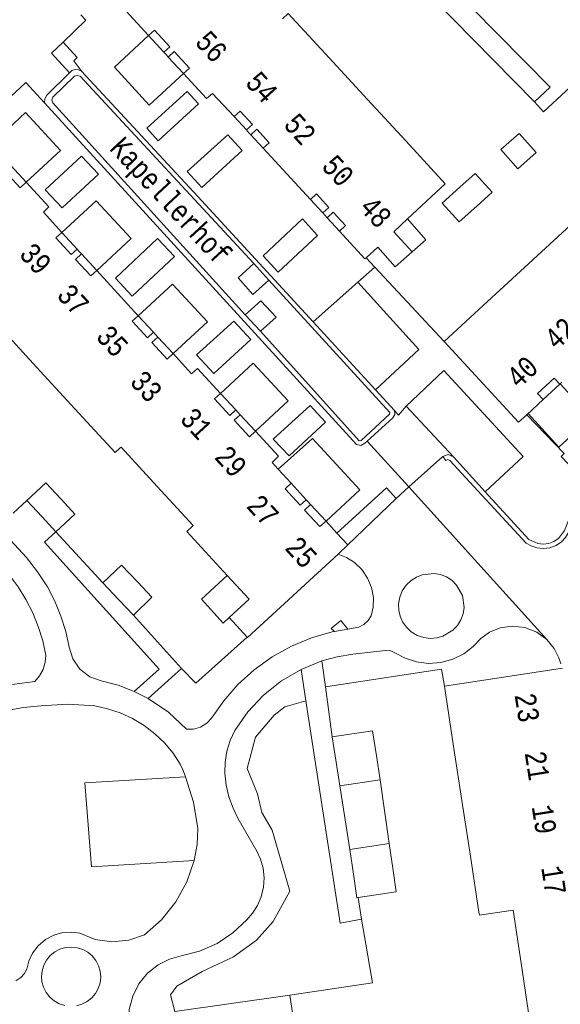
# Model space of a CAD drawing. Header units: metres. Extents: x 196790 to 198335, y 354523 to 356036.
# Tile 45 of 108: x 197485 to 197531, y 354867 to 354951. Entities that reach past the tile are written whole.
import ezdxf

# ---------------------------------------------------------------- set-up
doc = ezdxf.new("R2010")
doc.units = ezdxf.units.M
doc.linetypes.add('DGN Style 2', pattern=[186.027128, 111.616277, -74.410851])
doc.linetypes.add('DGN Style 3', pattern=[260.437979, 186.027128, -74.410851])
for name, color, linetype, lineweight in [('afdak', 252, 'DGN Style 2', 18), ('bij- of bedrijfsgebouw', 252, 'Continuous', 18), ('carport', 252, 'Continuous', 18), ('functiescheiding', 252, 'Continuous', 18), ('hoofdgebouw', 252, 'Continuous', 18), ('hoofdgebouw maaiveld', 252, 'Continuous', 18), ('huisnummer BAG', 252, 'Continuous', 18), ('kant asfaltverharding', 252, 'Continuous', 18), ('kant keiverharding', 252, 'Continuous', 18), ('kant klinkerverharding', 252, 'Continuous', 18), ('kant tegelverharding', 252, 'Continuous', 18), ('molgoot', 252, 'DGN Style 3', 18), ('overbouw', 252, 'Continuous', 18), ('overige afscheidingen', 252, 'Continuous', 18), ('straatnaam', 252, 'Continuous', 18), ('vlakafsluiter grijs', 252, 'DGN Style 2', 18), ('vlakafsluiter groen', 252, 'DGN Style 2', 18)]:
    doc.layers.add(name, color=color, linetype=linetype, lineweight=lineweight)
doc.styles.add('Style-Courier New', font='cour.ttf')

msp = doc.modelspace()

# ---------------------------------------------------------------- linework, layer by layer
at = {"layer": 'afdak'}
for p, q in [((197512.152, 354885.322), (197512.997, 354879.878)), ((197515.607, 354885.855), (197516.37, 354880.384))]:
    msp.add_line(p, q, dxfattribs=at)
at = {"layer": 'afdak', "flags": 128}
for points in [[(197518.358, 354931.132), (197519.521, 354932.149), (197517.955, 354933.94)], [(197502.659, 354899.762), (197502.129, 354899.275), (197500.284, 354901.344), (197502.485, 354903.368)]]:
    msp.add_lwpolyline(points, dxfattribs=at)
at = {"layer": 'bij- of bedrijfsgebouw'}
for p, q in [((197518.358, 354931.132), (197516.772, 354932.837)), ((197486.607, 354908.389), (197485.299, 354909.805)), ((197487.794, 354907.105), (197486.607, 354908.389)), ((197493.199, 354901.283), (197491.83, 354902.724)), ((197494.438, 354899.979), (197493.199, 354901.283)), ((197511.836, 354887.369), (197511.504, 354889.52)), ((197512.152, 354885.322), (197511.836, 354887.369)), ((197513.317, 354877.744), (197512.997, 354879.878))]:
    msp.add_line(p, q, dxfattribs=at)
at = {"layer": 'bij- of bedrijfsgebouw', "flags": 128}
for points in [[(197525.961, 354939.884), (197527.53, 354941.273), (197528.99, 354939.623), (197527.422, 354938.234), (197525.961, 354939.884)], [(197522.434, 354936.656), (197523.744, 354937.845), (197525.21, 354936.231), (197523.899, 354935.041)], [(197523.899, 354935.041), (197522.399, 354933.68), (197520.933, 354935.294), (197522.434, 354936.656)], [(197515.404, 354931.533), (197516.883, 354929.842), (197518.358, 354931.132)], [(197488.235, 354909.906), (197486.933, 354911.315), (197485.299, 354909.805)], [(197487.794, 354907.105), (197489.428, 354908.615), (197488.235, 354909.906)], [(197494.809, 354902.784), (197493.425, 354904.24), (197491.83, 354902.724)], [(197494.438, 354899.979), (197496.034, 354901.495), (197494.809, 354902.784)], [(197511.504, 354889.52), (197514.959, 354890.054), (197515.291, 354887.902)], [(197512.152, 354885.322), (197515.607, 354885.855), (197515.291, 354887.902)], [(197512.997, 354879.878), (197516.37, 354880.384), (197516.688, 354878.265)], [(197513.727, 354875.757), (197513.617, 354875.74), (197513.317, 354877.744)], [(197516.688, 354878.265), (197516.991, 354876.246), (197513.727, 354875.757)]]:
    msp.add_lwpolyline(points, dxfattribs=at)
at = {"layer": 'carport', "flags": 128}
for points in [[(197495.745, 354949.66), (197492.825, 354946.968), (197495.798, 354943.704), (197498.733, 354946.403)], [(197482.24, 354940.337), (197485.198, 354943.055), (197488.191, 354939.821), (197485.238, 354937.088)], [(197488.305, 354932.783), (197491.254, 354935.493), (197494.247, 354932.26), (197491.295, 354929.528)], [(197494.857, 354925.646), (197497.807, 354928.356), (197500.799, 354925.123), (197497.847, 354922.391)], [(197501.92, 354918.986), (197504.724, 354921.582), (197507.73, 354918.334), (197504.91, 354915.731)], [(197528.29, 354917.257), (197530.948, 354914.376), (197533.713, 354916.927), (197531.055, 354919.808)], [(197510.964, 354908.022), (197513.876, 354910.704), (197509.8, 354915.117), (197506.87, 354912.475)]]:
    msp.add_lwpolyline(points, dxfattribs=at)
at = {"layer": 'functiescheiding', "flags": 128}
for points in [[(197506.048, 354928.7), (197504.698, 354927.463), (197503.423, 354928.892), (197504.762, 354930.112)], [(197504.035, 354925.716), (197505.372, 354926.917), (197506.675, 354925.513), (197505.346, 354924.307)]]:
    msp.add_lwpolyline(points, dxfattribs=at)
at = {"layer": 'hoofdgebouw'}
for p, q in [((197497.05, 354948.238), (197497.243, 354948.027)), ((197497.243, 354948.027), (197497.429, 354947.825)), ((197511.243, 354947.745), (197514.524, 354944.183)), ((197501.232, 354944.704), (197503.077, 354942.715)), ((197514.524, 354944.183), (197517.798, 354940.628)), ((197504.133, 354941.567), (197504.323, 354941.359)), ((197504.323, 354941.359), (197504.511, 354941.154)), ((197505.567, 354940.006), (197507.604, 354937.798)), ((197507.604, 354937.798), (197509.634, 354935.608)), ((197486.715, 354934.514), (197488.305, 354932.783)), ((197510.69, 354934.46), (197510.884, 354934.248)), ((197511.068, 354934.047), (197510.884, 354934.248)), ((197516.772, 354932.837), (197517.955, 354933.94)), ((197528.368, 354930.117), (197531.938, 354933.405)), ((197514.398, 354930.616), (197515.404, 354931.533)), ((197489.61, 354931.362), (197489.801, 354931.154)), ((197489.801, 354931.154), (197489.989, 354930.95)), ((197524.825, 354926.855), (197528.368, 354930.117)), ((197491.295, 354929.528), (197493.076, 354927.587)), ((197494.857, 354925.646), (197493.076, 354927.587)), ((197521.094, 354923.419), (197524.825, 354926.855)), ((197486.14, 354921.217), (197482.863, 354924.782)), ((197496.163, 354924.225), (197496.35, 354924.02)), ((197496.35, 354924.02), (197496.541, 354923.812)), ((197499.43, 354920.668), (197497.847, 354922.391)), ((197489.417, 354917.653), (197486.14, 354921.217)), ((197529.592, 354918.458), (197528.177, 354917.153)), ((197503.226, 354917.565), (197503.411, 354917.364)), ((197503.605, 354917.152), (197503.411, 354917.364)), ((197509.267, 354909.863), (197509.395, 354909.723)), ((197509.395, 354909.723), (197509.646, 354909.45)), ((197511.903, 354907.006), (197510.964, 354908.022)), ((197512.826, 354906.008), (197511.903, 354907.006)), ((197504.206, 354898.084), (197502.659, 354899.762)), ((197522.612, 354884.072), (197521.87, 354888.918)), ((197523.343, 354879.292), (197522.612, 354884.072)), ((197524.076, 354874.498), (197523.343, 354879.292)), ((197527.014, 354874.675), (197527.691, 354870.126)), ((197527.691, 354870.126), (197528.412, 354865.291)), ((197508.621, 354862.499), (197507.86, 354867.384))]:
    msp.add_line(p, q, dxfattribs=at)
at = {"layer": 'hoofdgebouw', "flags": 128}
for points in [[(197494.253, 354952.259), (197493.779, 354951.79), (197495.745, 354949.66)], [(197507.219, 354951.091), (197507.728, 354951.562), (197511.243, 354947.745)], [(197498.733, 354946.403), (197500.703, 354944.261), (197501.232, 354944.704)], [(197517.955, 354933.94), (197521.183, 354936.953), (197517.798, 354940.628)], [(197485.238, 354937.088), (197487.181, 354934.981), (197486.715, 354934.514)], [(197512.124, 354932.898), (197514.307, 354930.533), (197514.398, 354930.616)], [(197528.177, 354917.153), (197527.476, 354916.505), (197521.094, 354923.419)], [(197499.43, 354920.668), (197499.949, 354921.127), (197501.92, 354918.986)], [(197531.204, 354919.947), (197531.055, 354919.808), (197531.01, 354919.767)], [(197493.287, 354914.292), (197492.864, 354913.903), (197489.417, 354917.653)], [(197504.91, 354915.731), (197506.882, 354913.597), (197506.334, 354913.068)], [(197496.489, 354910.992), (197493.379, 354914.376), (197493.287, 354914.292)], [(197507.963, 354911.286), (197506.87, 354912.475), (197506.334, 354913.068)], [(197499.515, 354907.605), (197499.562, 354907.649), (197496.489, 354910.992)], [(197502.485, 354903.368), (197499.013, 354907.144), (197499.515, 354907.605)], [(197511.993, 354905.206), (197512.843, 354905.989), (197512.826, 354906.008)], [(197504.206, 354898.084), (197504.234, 354898.054), (197511.993, 354905.206)], [(197502.659, 354899.762), (197504.361, 354901.327), (197502.485, 354903.368)], [(197531.252, 354895.414), (197521.114, 354893.863), (197521.87, 354888.918)], [(197524.076, 354874.498), (197524.116, 354874.238), (197527.014, 354874.675)], [(197507.86, 354867.384), (197507.859, 354867.388), (197497.998, 354865.98), (197498.047, 354865.664)]]:
    msp.add_lwpolyline(points, dxfattribs=at)
at = {"layer": 'hoofdgebouw maaiveld', "flags": 128}
for points in [[(197497.05, 354948.238), (197497.565, 354948.712), (197496.26, 354950.135), (197495.745, 354949.66)], [(197498.733, 354946.403), (197499.248, 354946.878), (197497.943, 354948.3), (197497.429, 354947.825)], [(197504.133, 354941.567), (197504.648, 354942.041), (197503.592, 354943.189), (197503.077, 354942.715)], [(197505.567, 354940.006), (197506.082, 354940.48), (197505.026, 354941.628), (197504.511, 354941.154)], [(197483.933, 354938.511), (197483.419, 354938.036), (197484.725, 354936.615), (197485.238, 354937.088)], [(197510.69, 354934.46), (197511.205, 354934.934), (197510.149, 354936.082), (197509.634, 354935.608)], [(197512.124, 354932.898), (197512.64, 354933.372), (197511.583, 354934.521), (197511.068, 354934.047)], [(197488.305, 354932.783), (197487.791, 354932.309), (197489.096, 354930.887), (197489.61, 354931.362)], [(197489.989, 354930.95), (197489.475, 354930.475), (197490.78, 354929.053), (197491.295, 354929.528)], [(197494.857, 354925.646), (197494.343, 354925.172), (197495.648, 354923.75), (197496.163, 354924.225)], [(197496.541, 354923.812), (197496.027, 354923.338), (197497.333, 354921.916), (197497.847, 354922.391)], [(197531.01, 354919.767), (197530.536, 354920.282), (197529.117, 354918.973), (197529.592, 354918.458)], [(197501.92, 354918.986), (197501.406, 354918.511), (197502.711, 354917.09), (197503.226, 354917.565)], [(197503.605, 354917.152), (197503.09, 354916.678), (197504.396, 354915.256), (197504.91, 354915.731)], [(197507.963, 354911.286), (197507.447, 354910.809), (197508.752, 354909.388), (197509.267, 354909.863)], [(197509.646, 354909.45), (197509.131, 354908.976), (197510.437, 354907.554), (197510.964, 354908.022)]]:
    msp.add_lwpolyline(points, dxfattribs=at)
at = {"layer": 'kant asfaltverharding', "flags": 128}
for points in [[(197521.214, 354954.347), (197530.202, 354945.245), (197528.838, 354943.981)], [(197547.586, 354928.43), (197531.94, 354945.272), (197529.607, 354943.12), (197528.838, 354943.981)]]:
    msp.add_lwpolyline(points, dxfattribs=at)
at = {"layer": 'kant keiverharding'}
for p, q in [((197511.681, 354898.568), (197512.825, 354898.763)), ((197512.825, 354898.763), (197513.297, 354898.844)), ((197508.825, 354895.32), (197510.596, 354896.037))]:
    msp.add_line(p, q, dxfattribs=at)
at = {"layer": 'kant keiverharding', "flags": 128}
for points in [[(197487.073, 354902.398), (197486.218, 354903.693), (197485.264, 354904.917), (197483.551, 354906.78)], [(197482.048, 354905.263), (197482.953, 354904.391), (197483.792, 354903.436), (197484.552, 354902.408), (197485.226, 354901.315), (197485.805, 354900.169), (197486.284, 354898.982), (197486.659, 354897.769), (197486.929, 354896.541), (197486.88, 354895.922), (197486.699, 354895.314), (197486.394, 354894.757), (197485.99, 354894.286)], [(197511.993, 354905.206), (197512.718, 354904.921), (197513.417, 354904.477), (197514.039, 354903.879), (197514.535, 354903.15), (197514.869, 354902.334), (197515.025, 354901.486), (197515.009, 354900.659), (197514.847, 354899.896), (197514.581, 354899.497), (197514.21, 354899.167), (197513.767, 354898.944), (197513.297, 354898.844)], [(197519.216, 354903.418), (197518.729, 354903.232), (197518.26, 354902.938), (197517.841, 354902.538), (197517.509, 354902.048), (197517.289, 354901.499), (197517.19, 354900.928), (197517.209, 354900.375), (197517.327, 354899.867), (197517.537, 354899.391), (197517.855, 354898.937), (197518.276, 354898.54), (197518.783, 354898.233), (197519.343, 354898.041), (197519.917, 354897.972), (197520.469, 354898.019), (197520.97, 354898.163), (197521.855, 354898.681), (197522.233, 354899.082), (197522.529, 354899.56), (197522.723, 354900.088), (197522.805, 354900.633), (197522.666, 354901.649), (197522.167, 354902.545), (197521.774, 354902.932), (197521.302, 354903.238), (197520.778, 354903.442), (197520.235, 354903.536), (197519.216, 354903.418)], [(197487.073, 354902.398), (197487.702, 354901.167), (197488.227, 354899.883), (197488.642, 354898.559), (197488.942, 354897.209), (197489.235, 354896.22), (197489.849, 354895.327), (197490.714, 354894.673), (197491.688, 354894.335), (197493.127, 354893.957), (197494.517, 354893.424)], [(197529.901, 354897.875), (197529.048, 354898.502), (197528.029, 354898.905), (197526.941, 354899.029), (197525.892, 354898.877), (197524.974, 354898.499), (197524.233, 354897.973), (197523.59, 354897.267), (197522.788, 354896.656), (197521.853, 354896.19), (197520.826, 354895.907), (197519.763, 354895.83), (197518.726, 354895.957), (197517.767, 354896.264), (197516.924, 354896.715), (197516.522, 354896.906), (197516.078, 354896.937), (197513.261, 354896.616), (197511.914, 354896.393), (197510.596, 354896.037)], [(197495.713, 354892.818), (197497.456, 354891.637), (197498.997, 354890.202), (197499.601, 354890.192), (197500.209, 354890.358), (197500.743, 354890.691), (197501.146, 354891.142), (197502.188, 354892.632), (197503.411, 354894.024), (197504.802, 354895.285), (197506.338, 354896.387), (197507.989, 354897.306), (197509.724, 354898.025), (197511.505, 354898.538), (197511.681, 354898.568)], [(197531.113, 354895.806), (197530.94, 354896.296), (197530.534, 354897.109), (197529.901, 354897.875)], [(197504.159, 354873.828), (197504.665, 354874.399), (197505.09, 354875.069), (197505.408, 354875.822), (197505.597, 354876.628), (197505.647, 354877.455), (197505.558, 354878.267), (197505.343, 354879.031), (197505.022, 354879.723), (197503.439, 354882.515), (197502.987, 354883.428), (197502.64, 354884.393), (197502.405, 354885.391), (197502.285, 354886.403), (197502.314, 354887.352), (197502.467, 354888.297), (197502.741, 354889.215), (197503.128, 354890.082), (197504.246, 354891.68), (197505.596, 354893.115), (197507.139, 354894.34), (197508.825, 354895.32)], [(197486.495, 354892.19), (197488.815, 354892.342), (197491.134, 354892.18), (197492.228, 354891.946), (197493.31, 354891.588), (197494.358, 354891.107), (197495.353, 354890.509), (197496.275, 354889.804), (197497.107, 354889.006), (197497.838, 354888.131), (197498.458, 354887.2), (197498.7, 354886.66), (197498.923, 354886.111)], [(197499.978, 354881.675), (197499.601, 354883.929), (197498.923, 354886.111)]]:
    msp.add_lwpolyline(points, dxfattribs=at)
at = {"layer": 'kant klinkerverharding'}
for p, q in [((197514.398, 354930.616), (197515.142, 354929.808)), ((197515.142, 354929.808), (197513.705, 354928.531)), ((197515.198, 354919.288), (197509.851, 354925.106)), ((197516.83, 354917.512), (197515.198, 354919.288)), ((197517.843, 354917.875), (197521.905, 354913.532)), ((197528.177, 354917.153), (197531.398, 354913.83)), ((197518.079, 354910.968), (197520.981, 354913.569)), ((197524.624, 354910.548), (197521.905, 354913.532)), ((197518.079, 354910.968), (197516.975, 354909.981)), ((197485.299, 354909.805), (197484.133, 354908.699)), ((197516.975, 354909.981), (197512.826, 354906.008)), ((197491.83, 354902.724), (197487.794, 354907.105)), ((197498.577, 354895.398), (197494.438, 354899.979)), ((197495.713, 354892.818), (197498.577, 354895.398))]:
    msp.add_line(p, q, dxfattribs=at)
at = {"layer": 'kant klinkerverharding', "flags": 128}
for points in [[(197489.998, 354946.619), (197489.744, 354946.733), (197489.446, 354946.75), (197489.163, 354946.657), (197488.947, 354946.482)], [(197509.851, 354925.106), (197499.954, 354935.877), (197489.998, 354946.619)], [(197495.593, 354941.71), (197499.05, 354944.866), (197500.017, 354943.807), (197496.56, 354940.651), (197495.593, 354941.71)], [(197486.82, 354943.882), (197513.569, 354914.607), (197513.959, 354914.503), (197514.307, 354914.707), (197514.506, 354914.889)], [(197499.057, 354938.002), (197502.527, 354941.163), (197503.77, 354939.799), (197500.3, 354936.637), (197499.057, 354938.002)], [(197489.988, 354939.337), (197491.441, 354937.77), (197488.323, 354934.88), (197486.87, 354936.447), (197489.988, 354939.337)], [(197505.582, 354930.764), (197508.96, 354933.944), (197510.237, 354932.532), (197506.851, 354929.364), (197505.582, 354930.764)], [(197492.892, 354928.863), (197494.331, 354927.326), (197497.96, 354930.722), (197496.521, 354932.26), (197492.892, 354928.863)], [(197513.705, 354928.531), (197518.914, 354922.742), (197515.198, 354919.288)], [(197499.855, 354922.291), (197503.066, 354925.183), (197504.521, 354923.606), (197501.345, 354920.69), (197499.855, 354922.291)], [(197524.624, 354910.548), (197527.877, 354913.566), (197521.066, 354920.943), (197517.843, 354917.875)], [(197506.444, 354915.045), (197509.601, 354917.944), (197510.916, 354916.506), (197507.792, 354913.627), (197506.444, 354915.045)], [(197514.506, 354914.889), (197516.706, 354916.899), (197516.868, 354917.185), (197516.83, 354917.512)], [(197524.624, 354910.548), (197528.359, 354906.448), (197529.133, 354906.098), (197529.596, 354906.05), (197530.071, 354906.111), (197530.519, 354906.28), (197530.905, 354906.541), (197531.423, 354907.214), (197533.069, 354911.406), (197533.032, 354911.606), (197531.129, 354913.569), (197531.398, 354913.83)], [(197521.905, 354913.532), (197521.45, 354913.735), (197520.981, 354913.569)], [(197511.903, 354907.006), (197516.149, 354910.893), (197516.975, 354909.981)], [(197487.794, 354907.105), (197486.828, 354906.217), (197496.651, 354895.323), (197494.517, 354893.424)], [(197485.99, 354894.286), (197484.248, 354894.051), (197482.51, 354893.621), (197480.809, 354892.996), (197479.178, 354892.181), (197477.647, 354891.189), (197476.245, 354890.042), (197474.992, 354888.763), (197473.905, 354887.381), (197473.332, 354885.941), (197472.531, 354884.592), (197471.528, 354883.386), (197470.364, 354882.363), (197466.893, 354882.418), (197464.594, 354882.151)], [(197483.488, 354891.75), (197484.994, 354892.056), (197486.495, 354892.19)], [(197499.978, 354881.675), (197499.903, 354880.299), (197499.658, 354878.942)], [(197499.658, 354878.942), (197499.034, 354877.104), (197498.085, 354875.376), (197496.846, 354873.842), (197495.382, 354872.568), (197494.047, 354872.097), (197492.596, 354871.953), (197491.153, 354872.163), (197489.841, 354872.695), (197489.137, 354872.792), (197488.379, 354872.745), (197487.614, 354872.533), (197486.896, 354872.152), (197486.277, 354871.624), (197485.798, 354870.991), (197485.476, 354870.304), (197485.306, 354869.614), (197485.099, 354869.24), (197484.778, 354868.892), (197484.348, 354868.62)], [(197504.159, 354873.828), (197502.983, 354872.719), (197501.618, 354871.811), (197500.118, 354871.148), (197498.551, 354870.753), (197497.551, 354870.478), (197496.563, 354869.982), (197495.658, 354869.261), (197494.911, 354868.343), (197494.379, 354867.286), (197494.091, 354866.166), (197494.042, 354865.061), (197494.2, 354864.036)], [(197486.598, 354868.538), (197486.562, 354868.967), (197486.611, 354869.465), (197486.757, 354869.943), (197486.994, 354870.383), (197487.312, 354870.769), (197487.7, 354871.084), (197488.142, 354871.318), (197488.622, 354871.46), (197489.119, 354871.506), (197489.617, 354871.453), (197490.094, 354871.304), (197490.533, 354871.064), (197490.916, 354870.743), (197491.229, 354870.353), (197491.459, 354869.91), (197491.598, 354869.429), (197491.641, 354868.931), (197491.585, 354868.434), (197491.432, 354867.958), (197491.189, 354867.521), (197490.866, 354867.14), (197490.474, 354866.83), (197490.028, 354866.602), (197489.547, 354866.466)], [(197488.552, 354866.487), (197488.077, 354866.643), (197487.642, 354866.889), (197487.263, 354867.215), (197486.955, 354867.609), (197486.731, 354868.056), (197486.598, 354868.538)]]:
    msp.add_lwpolyline(points, dxfattribs=at)
at = {"layer": 'kant tegelverharding'}
for p, q in [((197518.079, 354910.968), (197514.506, 354914.889)), ((197508.825, 354895.32), (197509.24, 354892.623)), ((197510.906, 354893.814), (197510.596, 354896.037)), ((197511.504, 354889.52), (197510.906, 354893.814)), ((197512.997, 354879.878), (197512.152, 354885.322)), ((197514.01, 354873.911), (197513.727, 354875.757))]:
    msp.add_line(p, q, dxfattribs=at)
at = {"layer": 'kant tegelverharding', "flags": 128}
for points in [[(197489.929, 354951.452), (197490.362, 354950.981), (197488.403, 354949.099)], [(197488.403, 354949.099), (197487.41, 354948.145), (197488.947, 354946.482)], [(197488.947, 354946.482), (197487.008, 354944.557), (197486.838, 354944.241), (197486.82, 354943.882)], [(197486.82, 354943.882), (197485.208, 354945.633), (197482.594, 354943.209), (197481.916, 354943.943)], [(197516.83, 354917.512), (197517.181, 354917.112), (197517.843, 354917.875)], [(197512.825, 354898.763), (197512.226, 354899.515), (197511.418, 354898.825), (197511.681, 354898.568)], [(197509.24, 354892.623), (197512.172, 354873.547), (197514.01, 354873.911)], [(197498.923, 354886.111), (197490.283, 354885.596), (197490.839, 354878.381), (197499.658, 354878.942)]]:
    msp.add_lwpolyline(points, dxfattribs=at)
at = {"layer": 'molgoot'}
for p, q in [((197504.762, 354930.112), (197506.048, 354928.7)), ((197505.346, 354924.307), (197504.035, 354925.716))]:
    msp.add_line(p, q, dxfattribs=at)
at = {"layer": 'molgoot', "flags": 128}
for points in [[(197504.035, 354925.716), (197487.521, 354943.907), (197487.457, 354944.139), (197487.521, 354944.37), (197489.397, 354946.169), (197489.629, 354946.231), (197489.86, 354946.169), (197504.762, 354930.112)], [(197506.048, 354928.7), (197516.446, 354917.336), (197516.421, 354917.211), (197513.985, 354914.95), (197513.814, 354914.926), (197505.346, 354924.307)], [(197520.981, 354913.569), (197521.255, 354913.231), (197521.424, 354913.305), (197521.593, 354913.231), (197528.136, 354906.145), (197528.555, 354905.897), (197529.052, 354905.73), (197529.6, 354905.674), (197530.162, 354905.746), (197530.692, 354905.946), (197531.149, 354906.254), (197531.508, 354906.635), (197531.762, 354907.051)]]:
    msp.add_lwpolyline(points, dxfattribs=at)
at = {"layer": 'overbouw'}
for p, q in [((197495.745, 354949.66), (197497.05, 354948.238)), ((197497.429, 354947.825), (197498.733, 354946.403)), ((197503.077, 354942.715), (197504.133, 354941.567)), ((197504.511, 354941.154), (197505.567, 354940.006)), ((197483.933, 354938.511), (197485.238, 354937.088)), ((197509.634, 354935.608), (197510.69, 354934.46)), ((197511.068, 354934.047), (197512.124, 354932.898)), ((197488.305, 354932.783), (197489.61, 354931.362)), ((197489.989, 354930.95), (197491.295, 354929.528)), ((197494.857, 354925.646), (197496.163, 354924.225)), ((197496.541, 354923.812), (197497.847, 354922.391)), ((197529.592, 354918.458), (197531.01, 354919.767)), ((197501.92, 354918.986), (197503.226, 354917.565)), ((197503.605, 354917.152), (197504.91, 354915.731)), ((197507.963, 354911.286), (197509.267, 354909.863)), ((197509.646, 354909.45), (197510.964, 354908.022))]:
    msp.add_line(p, q, dxfattribs=at)
at = {"layer": 'overige afscheidingen'}
for p, q in [((197528.838, 354943.981), (197518.466, 354954.551)), ((197515.142, 354929.808), (197521.094, 354923.419))]:
    msp.add_line(p, q, dxfattribs=at)
at = {"layer": 'overige afscheidingen', "flags": 128}
for points in [[(197498.577, 354895.398), (197499.789, 354894.134), (197504.206, 354898.084)], [(197507.86, 354867.384), (197514.941, 354868.432), (197514.01, 354873.911)]]:
    msp.add_lwpolyline(points, dxfattribs=at)
at = {"layer": 'vlakafsluiter grijs'}
for p, q in [((197509.851, 354925.106), (197513.705, 354928.531)), ((197518.079, 354910.968), (197529.901, 354897.875)), ((197494.517, 354893.424), (197495.713, 354892.818))]:
    msp.add_line(p, q, dxfattribs=at)
at = {"layer": 'vlakafsluiter groen', "flags": 128}
for points in [[(197489.998, 354946.619), (197489.318, 354947.491), (197489.608, 354947.791), (197488.403, 354949.099)], [(197521.114, 354893.863), (197520.876, 354895.341), (197510.906, 354893.814)], [(197509.24, 354892.623), (197507.418, 354892.108), (197506.521, 354891.39), (197504.905, 354889.505), (197504.187, 354886.812), (197505.085, 354884.658), (197505.444, 354883.043), (197506.341, 354881.517), (197507.867, 354876.311), (197506.431, 354873.707), (197504.995, 354872.092), (197503.02, 354870.656), (197500.327, 354869.399), (197498.173, 354868.142), (197497.634, 354867.424), (197497.998, 354865.98)]]:
    msp.add_lwpolyline(points, dxfattribs=at)

# ---------------------------------------------------------------- texts
at = {"layer": 'huisnummer BAG', "style": 'Style-Courier New', "width": 0.694444}
for s, rotation, p in [('56', 312.85191, (197499.629, 354949.032)), ('54', 312.4471, (197503.946, 354945.551)), ('52', 312.4471, (197507.227, 354941.961)), ('50', 312.4471, (197510.488, 354938.393)), ('48', 312.4471, (197513.728, 354934.849)), ('39', 312.609, (197484.546, 354930.844)), ('37', 312.609, (197487.769, 354927.329)), ('35', 312.609, (197491.133, 354923.78)), ('42', 42.68996, (197530.727, 354922.613)), ('40', 42.68996, (197527.478, 354919.311)), ('33', 312.609, (197494.044, 354919.903)), ('31', 312.609, (197498.342, 354916.711)), ('29', 312.609, (197501.305, 354913.461)), ('27', 312.609, (197504.048, 354909.26)), ('25', 312.609, (197507.341, 354905.675)), ('23', 278.91604, (197527.131, 354893.136)), ('21', 278.91604, (197527.997, 354888.168)), ('19', 278.91604, (197528.6, 354883.548)), ('17', 278.91604, (197529.418, 354878.321))]:
    msp.add_text(s, height=1.8, rotation=rotation, dxfattribs=at).set_placement(p)
at = {"layer": 'straatnaam', "style": 'Style-Courier New', "width": 0.694444}
msp.add_text('Kapellerhof', height=1.8, rotation=312.77093, dxfattribs=at).set_placement((197492.305, 354939.931))

doc.saveas('drawing.dxf')
